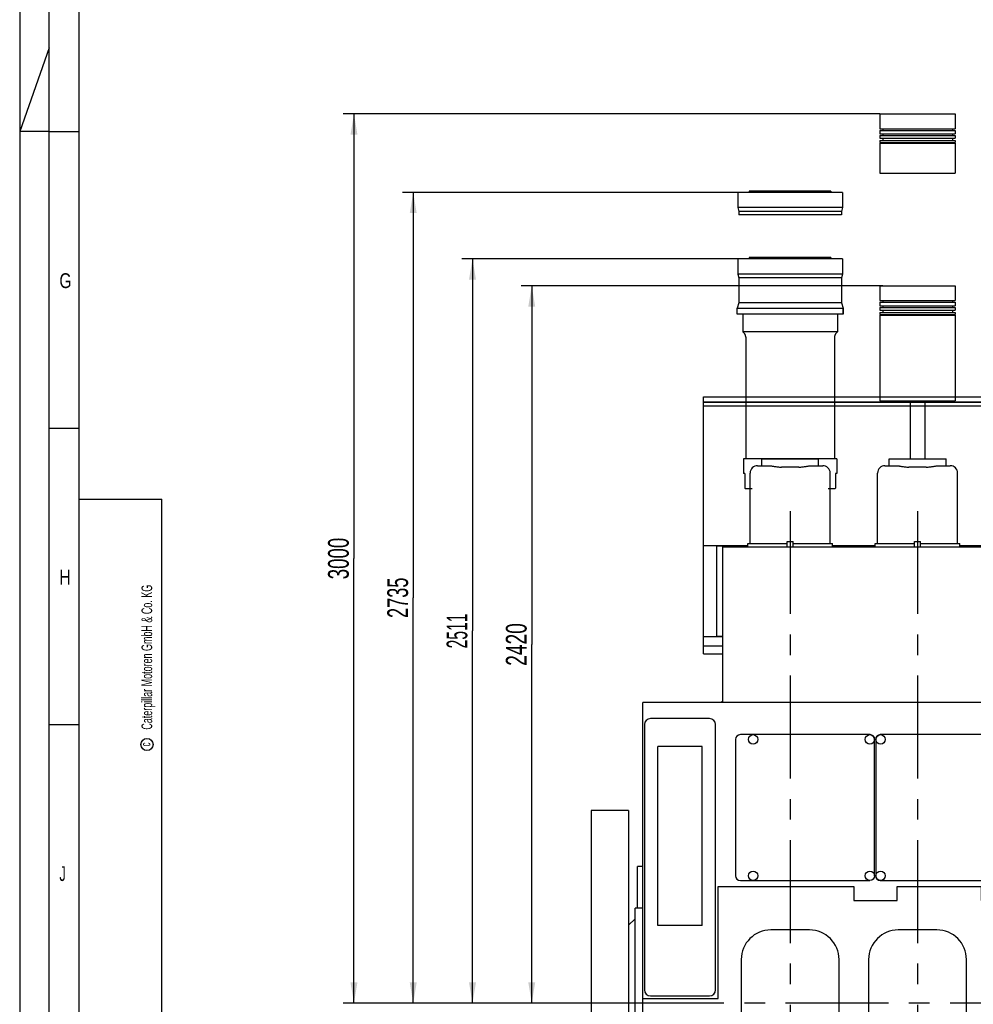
# Model space of a CAD drawing. Header units: millimetres. Extents: x 0 to 841, y 0 to 594.
# Tile 3 of 59: x 0 to 161, y 150 to 316. Entities that reach past the tile are written whole.
import ezdxf
from ezdxf.enums import TextEntityAlignment as Align

# ---------------------------------------------------------------- set-up
doc = ezdxf.new("R2010")
doc.units = ezdxf.units.MM
doc.header["$LTSCALE"] = 46.255
doc.linetypes.add('CENTER', pattern=[0.6, 0.375, -0.075, 0.075, -0.075])
doc.linetypes.add('PHANTOM', pattern=[0.8, 0.45, -0.05, 0.1, -0.05, 0.1, -0.05])
doc.layers.get('0').update_dxf_attribs({"linetype": 'CONTINUOUS'})
for name, color, linetype in [('25007_040000_TLKGS_KS_V_ABL285', 7, 'CONTINUOUS'), ('25007_041000_TLKGS_KS_V_ABL286', 7, 'CONTINUOUS'), ('25097_000000_IMO-2_SKL_PBL315', 7, 'CONTINUOUS'), ('25097_030000_TLKGS_V_ABL290', 7, 'CONTINUOUS'), ('25097_100000_TLKGS_V_ABL291', 7, 'CONTINUOUS'), ('25097_200000_TLKGS_V_ABL312', 7, 'CONTINUOUS'), ('25097_700000_TLKGS_V_ABL302', 7, 'CONTINUOUS'), ('right_6_VBL283', 7, 'CONTINUOUS')]:
    doc.layers.add(name, color=color, linetype=linetype)
doc.styles.get("Standard").update_dxf_attribs({"font": 'txt', "width": 0.6})
doc.styles.add('TEXTSTYLE_2', font='txt')
doc.dimstyles.new('DIMSTYLE_1', dxfattribs={"dimtxt": 3.5, "dimasz": 3.5, "dimexe": 1.8, "dimexo": 0, "dimgap": 0.875, "dimtad": 1, "dimlfac": 20, "dimdsep": 46, "dimtxsty": 'STANDARD', "dimblk": '_FILLED', "dimblk1": '_FILLED', "dimblk2": '_FILLED', "dimcen": 0.09, "dimadec": 0, "dimazin": 0, "dimtp": 2, "dimtm": 2, "dimtfac": 1, "dimtofl": 0, "dimtmove": 0, "dimatfit": 3, "dimldrblk": '_FILLED', "dimfxl": 1, "dimtolj": 1, "dimarcsym": 0})

# ---------------------------------------------------------------- blocks, each defined once
blk = doc.blocks.new('_FILLED')
at = {"color": 0, "linetype": 'BYBLOCK'}
blk.add_solid([(0, 0), (-1, 0.167), (-1, -0.167)], dxfattribs=at)
blk = doc.blocks.new('*D0')
at = {"color": 2, "linetype": 'CONTINUOUS'}
for p, q in [((121.2, 275.55), (74.6, 275.55)), ((76.4, 275.55), (76.4, 212.78)), ((76.4, 150), (76.4, 212.78)), ((105.98, 150), (74.6, 150))]:
    blk.add_line(p, q, dxfattribs=at)
at = {"color": 2, "linetype": 'CONTINUOUS', "xscale": 3.5, "yscale": 3.5, "zscale": 3.5}
for p, rotation in [((76.4, 275.55), 90), ((76.4, 150), 270)]:
    blk.add_blockref('_FILLED', p, dxfattribs=dict(at, rotation=rotation))
at = {"color": 2, "linetype": 'CONTINUOUS', "width": 0.565476}
blk.add_text('2511', height=3.5, rotation=90, dxfattribs=at).set_placement((75.53, 212.78), align=Align.CENTER)
blk = doc.blocks.new('*D1')
at = {"color": 2, "linetype": 'CONTINUOUS'}
for p, q in [((145.61, 271), (84.6, 271)), ((86.4, 271), (86.4, 210.5)), ((86.4, 150), (86.4, 210.5)), ((105.22, 150), (84.6, 150))]:
    blk.add_line(p, q, dxfattribs=at)
at = {"color": 2, "linetype": 'CONTINUOUS', "xscale": 3.5, "yscale": 3.5, "zscale": 3.5}
for p, rotation in [((86.4, 271), 90), ((86.4, 150), 270)]:
    blk.add_blockref('_FILLED', p, dxfattribs=dict(at, rotation=rotation))
at = {"color": 2, "linetype": 'CONTINUOUS', "width": 0.690476}
blk.add_text('2420', height=3.5, rotation=90, dxfattribs=at).set_placement((85.53, 210.5), align=Align.CENTER)
blk = doc.blocks.new('*D24')
at = {"color": 2, "linetype": 'CONTINUOUS'}
for p, q in [((121.15, 286.75), (64.6, 286.75)), ((66.4, 286.75), (66.4, 218.375)), ((66.4, 150), (66.4, 218.375)), ((100.15, 150), (64.6, 150))]:
    blk.add_line(p, q, dxfattribs=at)
at = {"color": 2, "linetype": 'CONTINUOUS', "xscale": 3.5, "yscale": 3.5, "zscale": 3.5}
for p, rotation in [((66.4, 286.75), 90), ((66.4, 150), 270)]:
    blk.add_blockref('_FILLED', p, dxfattribs=dict(at, rotation=rotation))
at = {"color": 2, "linetype": 'CONTINUOUS', "width": 0.654762}
blk.add_text('2735', height=3.5, rotation=90, dxfattribs=at).set_placement((65.525, 218.375), align=Align.CENTER)
blk = doc.blocks.new('*D25')
at = {"color": 2, "linetype": 'CONTINUOUS'}
for p, q in [((145.14, 300), (54.6, 300)), ((56.4, 300), (56.4, 225)), ((56.4, 150), (56.4, 225)), ((100.15, 150), (54.6, 150))]:
    blk.add_line(p, q, dxfattribs=at)
at = {"color": 2, "linetype": 'CONTINUOUS', "xscale": 3.5, "yscale": 3.5, "zscale": 3.5}
for p, rotation in [((56.4, 300), 90), ((56.4, 150), 270)]:
    blk.add_blockref('_FILLED', p, dxfattribs=dict(at, rotation=rotation))
at = {"color": 2, "linetype": 'CONTINUOUS', "width": 0.672619}
blk.add_text('3000', height=3.5, rotation=90, dxfattribs=at).set_placement((55.525, 225), align=Align.CENTER)
blk = doc.blocks.new('25007_731000_20_SIMPLE1_T3_B_PBL288', base_point=(99.58, 150))
at = {"layer": '25007_731000_20_SIMPLE1_T3_B_PBL288', "color": 7, "linetype": 'CONTINUOUS'}
for p, q in [((96.4, 182.5), (96.4, 117.5)), ((102.75, 182.5), (96.4, 182.5)), ((102.75, 182.5), (102.75, 117.5)), ((102.75, 117.5), (96.4, 117.5))]:
    blk.add_line(p, q, dxfattribs=at)
blk = doc.blocks.new('25007_731000_20_SIMPLE1_T2_B_PBL289', base_point=(99.58, 150))
at = {"layer": '25007_731000_20_SIMPLE1_T2_B_PBL289', "color": 7, "linetype": 'CONTINUOUS'}
for p, q in [((96.4, 182.5), (96.4, 117.5)), ((102.75, 182.5), (96.4, 182.5)), ((102.75, 182.5), (102.75, 117.5)), ((102.75, 117.5), (96.4, 117.5))]:
    blk.add_line(p, q, dxfattribs=at)
blk = doc.blocks.new('25007_731000_20_SIMPLE1_T1_B_PBL296', base_point=(103.95, 146.53))
at = {"layer": '25007_731000_20_SIMPLE1_T1_B_PBL296', "color": 7, "linetype": 'CONTINUOUS'}
for p, q in [((103.85, 128.41), (103.85, 166.05)), ((105.15, 166.05), (103.85, 166.05)), ((102.75, 163.15), (103.85, 164.25)), ((102.75, 136.85), (103.85, 135.75)), ((103.15, 127), (103.15, 128.25)), ((103.85, 128.25), (103.15, 128.25)), ((103.85, 128.25), (103.85, 128.41)), ((105.15, 128.41), (103.85, 128.41)), ((105.15, 127), (103.15, 127))]:
    blk.add_line(p, q, dxfattribs=at)
blk = doc.blocks.new('25007_731000_20_SIMPLE1_B_ABL287', base_point=(100.78, 150))
at = {"layer": '25007_731000_20_SIMPLE1_T1_B_PBL296'}
blk.add_blockref('25007_731000_20_SIMPLE1_T1_B_PBL296', (103.95, 146.53), dxfattribs=at)
at = {"layer": '25007_731000_20_SIMPLE1_T2_B_PBL289'}
blk.add_blockref('25007_731000_20_SIMPLE1_T2_B_PBL289', (99.58, 150), dxfattribs=at)
at = {"layer": '25007_731000_20_SIMPLE1_T3_B_PBL288'}
blk.add_blockref('25007_731000_20_SIMPLE1_T3_B_PBL288', (99.58, 150), dxfattribs=at)
blk = doc.blocks.new('25007_041000_TLKGS_KS_V_ABL286', base_point=(100.775, 150))
at = {"layer": '25007_731000_20_SIMPLE1_B_ABL287'}
blk.add_blockref('25007_731000_20_SIMPLE1_B_ABL287', (100.775, 150), dxfattribs=at)
blk = doc.blocks.new('25007_040000_TLKGS_KS_V_ABL285', base_point=(100.775, 150))
at = {"layer": '25007_041000_TLKGS_KS_V_ABL286'}
blk.add_blockref('25007_041000_TLKGS_KS_V_ABL286', (100.775, 150), dxfattribs=at)
blk = doc.blocks.new('25097_111000_21_SIMPLE1_T1_A_PBL298', base_point=(219.12, 163.88))
at = {"layer": '25097_111000_21_SIMPLE1_T1_A_PBL298', "color": 7, "linetype": 'CONTINUOUS'}
for p, q in [((105.15, 127), (105.15, 200.75)), ((318.27, 200.75), (105.15, 200.75)), ((334, 127), (334, 200.7)), ((104.25, 166.05), (104.25, 173.05)), ((105.15, 173.05), (104.25, 173.05)), ((117.83, 150.81), (117.83, 169.7)), ((117.83, 169.7), (140.73, 169.7)), ((140.73, 169.7), (140.73, 167.34)), ((148.05, 167.34), (148.05, 169.7)), ((148.05, 169.7), (162.23, 169.7)), ((162.23, 169.7), (162.23, 167.34)), ((169.55, 167.34), (169.55, 169.7)), ((169.55, 169.7), (183.73, 169.7)), ((183.73, 169.7), (183.73, 167.34)), ((191.05, 167.34), (191.05, 169.7)), ((191.05, 169.7), (205.23, 169.7)), ((205.23, 169.7), (205.23, 167.34)), ((212.55, 167.34), (212.55, 169.7)), ((212.55, 169.7), (226.73, 169.7)), ((226.73, 169.7), (226.73, 167.34)), ((234.05, 169.7), (248.23, 169.7)), ((234.05, 167.34), (234.05, 169.7)), ((248.23, 169.7), (248.23, 167.34)), ((255.55, 169.7), (269.73, 169.7)), ((255.55, 167.34), (255.55, 169.7)), ((269.73, 169.7), (269.73, 167.34)), ((277.05, 169.7), (291.23, 169.7)), ((277.05, 167.34), (277.05, 169.7)), ((291.23, 169.7), (291.23, 167.34)), ((298.55, 169.7), (312.69, 169.7)), ((298.55, 167.34), (298.55, 169.7)), ((312.69, 169.7), (312.69, 167.34)), ((316.99, 169.7), (321.53, 169.7)), ((316.99, 168.28), (316.99, 169.7)), ((323.47, 169.7), (334, 169.7)), ((140.73, 167.34), (148.05, 167.34)), ((162.23, 167.34), (169.55, 167.34)), ((183.73, 167.34), (191.05, 167.34)), ((205.23, 167.34), (212.55, 167.34)), ((226.73, 167.34), (234.05, 167.34)), ((248.23, 167.34), (255.55, 167.34)), ((269.73, 167.34), (277.05, 167.34)), ((291.23, 167.34), (298.55, 167.34)), ((312.69, 167.34), (316.35, 167.34)), ((105.15, 150.81), (117.83, 150.81)), ((105.15, 134), (334, 134)), ((105.15, 127), (334, 127))]:
    blk.add_line(p, q, dxfattribs=at)
blk = doc.blocks.new('25097_111000_21_SIMPLE1_A_ABL297', base_point=(219.125, 163.875))
at = {"layer": '25097_111000_21_SIMPLE1_T1_A_PBL298'}
blk.add_blockref('25097_111000_21_SIMPLE1_T1_A_PBL298', (219.125, 163.875), dxfattribs=at)
blk = doc.blocks.new('25097_111200_24_SIMPLE1_T1_X_PBL301', base_point=(111.42, 174.62))
at = {"layer": '25097_111200_24_SIMPLE1_T1_X_PBL301', "color": 7, "linetype": 'CONTINUOUS'}
for p, q in [((116.42, 198), (106.42, 198)), ((105.42, 197), (105.42, 152.25)), ((117.42, 152.25), (117.42, 197)), ((107.67, 163.09), (107.67, 193.31)), ((115.17, 193.31), (107.67, 193.31)), ((115.17, 163.09), (115.17, 193.31)), ((115.17, 163.09), (107.67, 163.09)), ((106.42, 151.25), (116.42, 151.25))]:
    blk.add_line(p, q, dxfattribs=at)
for centre, start, end in [((106.42, 197), 90, 180), ((116.42, 197), 0, 90), ((106.42, 152.25), 180, 270), ((116.42, 152.25), 270, 360)]:
    blk.add_arc(centre, 1, start, end, dxfattribs=at)
blk = doc.blocks.new('25097_111200_24_SIMPLE1_T2_X_PBL309', base_point=(132.53, 183))
at = {"layer": '25097_111200_24_SIMPLE1_T2_X_PBL309', "color": 7, "linetype": 'CONTINUOUS'}
for p, q in [((120.8, 194.5), (120.8, 171.5)), ((143.5, 195.3), (121.6, 195.3)), ((144.25, 171.5), (144.25, 194.55)), ((121.6, 170.7), (143.45, 170.7))]:
    blk.add_line(p, q, dxfattribs=at)
for centre in [(123.75, 194.5), (143.45, 194.5), (123.75, 171.5), (143.45, 171.5)]:
    blk.add_circle(centre, 0.8, dxfattribs=at)
for centre, radius, start, end in [((121.6, 194.5), 0.8, 90, 180), ((143.5, 194.55), 0.75, 0, 90), ((121.6, 171.5), 0.8, 180, 270)]:
    blk.add_arc(centre, radius, start, end, dxfattribs=at)
blk = doc.blocks.new('25097_111200_24_SIMPLE1_T6_X_PBL311', base_point=(130, 149.75))
at = {"layer": '25097_111200_24_SIMPLE1_T6_X_PBL311', "color": 7, "linetype": 'CONTINUOUS'}
for p, q in [((133.25, 162.37), (126.75, 162.37)), ((121.75, 157.37), (121.75, 142.12)), ((138.25, 142.12), (138.25, 157.37)), ((124.54, 145.9), (123.7, 142.75)), ((125.7, 145.9), (124.54, 145.9)), ((126.18, 144.12), (125.7, 145.9)), ((126.66, 145.9), (126.18, 144.12)), ((127.82, 145.9), (126.66, 145.9)), ((128.5, 143.34), (127.82, 145.9)), ((129.08, 145.53), (128.92, 144.93)), ((128.92, 144.93), (130.45, 144.93)), ((131.4, 145.53), (129.08, 145.53)), ((130.45, 144.93), (130.73, 144.44)), ((132.66, 143.34), (131.4, 145.53)), ((132.66, 145.9), (132.66, 143.34)), ((133.78, 145.9), (132.66, 145.9)), ((133.78, 144.72), (133.78, 145.9)), ((135, 145.9), (133.78, 144.72)), ((136.5, 145.9), (135, 145.9)), ((135, 144.44), (136.5, 145.9)), ((124.86, 142.75), (125.22, 144.1)), ((125.22, 144.1), (125.58, 142.75)), ((126.78, 142.75), (127.14, 144.1)), ((127.14, 144.1), (127.5, 142.75)), ((128.79, 144.44), (128.5, 143.34)), ((130.73, 144.44), (128.79, 144.44)), ((129.66, 143.34), (129.79, 143.84)), ((131.37, 143.34), (129.66, 143.34)), ((129.79, 143.84), (131.08, 143.84)), ((131.08, 143.84), (131.37, 143.34)), ((133.78, 142.75), (133.78, 144.13)), ((133.78, 144.13), (135, 142.75)), ((136.5, 142.75), (135, 144.44)), ((123.7, 142.75), (124.86, 142.75)), ((125.58, 142.75), (126.78, 142.75)), ((127.5, 142.75), (133.78, 142.75)), ((135, 142.75), (136.5, 142.75)), ((126.75, 137.12), (133.25, 137.12))]:
    blk.add_line(p, q, dxfattribs=at)
for centre, start, end in [((126.75, 157.37), 90, 180), ((133.25, 157.37), 0, 90), ((126.75, 142.12), 180, 270), ((133.25, 142.12), 270, 360)]:
    blk.add_arc(centre, 5, start, end, dxfattribs=at)
blk = doc.blocks.new('25097_111200_24_SIMPLE1_T6_X_PBL316', base_point=(151.5, 149.75))
at = {"layer": '25097_111200_24_SIMPLE1_T6_X_PBL316', "color": 7, "linetype": 'CONTINUOUS'}
for p, q in [((154.75, 162.37), (148.25, 162.37)), ((143.25, 157.37), (143.25, 142.12)), ((159.75, 142.12), (159.75, 157.37)), ((146.04, 145.9), (145.2, 142.75)), ((147.2, 145.9), (146.04, 145.9)), ((147.68, 144.12), (147.2, 145.9)), ((148.16, 145.9), (147.68, 144.12)), ((149.32, 145.9), (148.16, 145.9)), ((150, 143.34), (149.32, 145.9)), ((150.58, 145.53), (150.42, 144.93)), ((150.42, 144.93), (151.95, 144.93)), ((152.9, 145.53), (150.58, 145.53)), ((151.95, 144.93), (152.23, 144.44)), ((154.16, 143.34), (152.9, 145.53)), ((154.16, 145.9), (154.16, 143.34)), ((155.28, 145.9), (154.16, 145.9)), ((155.28, 144.72), (155.28, 145.9)), ((156.5, 145.9), (155.28, 144.72)), ((158, 145.9), (156.5, 145.9)), ((156.5, 144.44), (158, 145.9)), ((146.36, 142.75), (146.72, 144.1)), ((146.72, 144.1), (147.08, 142.75)), ((148.28, 142.75), (148.64, 144.1)), ((148.64, 144.1), (149, 142.75)), ((150.29, 144.44), (150, 143.34)), ((152.23, 144.44), (150.29, 144.44)), ((151.16, 143.34), (151.29, 143.84)), ((152.87, 143.34), (151.16, 143.34)), ((151.29, 143.84), (152.58, 143.84)), ((152.58, 143.84), (152.87, 143.34)), ((155.28, 144.13), (156.5, 142.75)), ((155.28, 142.75), (155.28, 144.13)), ((158, 142.75), (156.5, 144.44)), ((145.2, 142.75), (146.36, 142.75)), ((147.08, 142.75), (148.28, 142.75)), ((149, 142.75), (155.28, 142.75)), ((156.5, 142.75), (158, 142.75)), ((148.25, 137.12), (154.75, 137.12))]:
    blk.add_line(p, q, dxfattribs=at)
for centre, start, end in [((148.25, 157.37), 90, 180), ((154.75, 157.37), 0, 90), ((148.25, 142.12), 180, 270), ((154.75, 142.12), 270, 360)]:
    blk.add_arc(centre, 5, start, end, dxfattribs=at)
blk = doc.blocks.new('25097_111200_24_SIMPLE1_T3_X_PBL319', base_point=(155.1, 183))
at = {"layer": '25097_111200_24_SIMPLE1_T3_X_PBL319', "color": 7, "linetype": 'CONTINUOUS'}
for p, q in [((144.45, 194.55), (144.45, 171.45)), ((165, 195.3), (145.2, 195.3)), ((165.75, 171.45), (165.75, 194.55)), ((145.2, 170.7), (165, 170.7))]:
    blk.add_line(p, q, dxfattribs=at)
for centre in [(145.25, 194.5), (164.95, 194.5), (145.25, 171.5), (164.95, 171.5)]:
    blk.add_circle(centre, 0.8, dxfattribs=at)
for centre, start, end in [((145.2, 194.55), 90, 180), ((165, 194.55), 0, 90), ((145.2, 171.45), 180, 270), ((165, 171.45), 270, 360)]:
    blk.add_arc(centre, 0.75, start, end, dxfattribs=at)
blk = doc.blocks.new('25097_111200_24_SIMPLE1_X_ABL299', base_point=(219.95, 167.38))
at = {"layer": '25097_111200_24_SIMPLE1_T1_X_PBL301'}
blk.add_blockref('25097_111200_24_SIMPLE1_T1_X_PBL301', (111.42, 174.62), dxfattribs=at)
at = {"layer": '25097_111200_24_SIMPLE1_T2_X_PBL309'}
blk.add_blockref('25097_111200_24_SIMPLE1_T2_X_PBL309', (132.53, 183), dxfattribs=at)
at = {"layer": '25097_111200_24_SIMPLE1_T3_X_PBL319'}
blk.add_blockref('25097_111200_24_SIMPLE1_T3_X_PBL319', (155.1, 183), dxfattribs=at)
at = {"layer": '25097_111200_24_SIMPLE1_T6_X_PBL311'}
blk.add_blockref('25097_111200_24_SIMPLE1_T6_X_PBL311', (130, 149.75), dxfattribs=at)
at = {"layer": '25097_111200_24_SIMPLE1_T6_X_PBL316'}
blk.add_blockref('25097_111200_24_SIMPLE1_T6_X_PBL316', (151.5, 149.75), dxfattribs=at)
blk = doc.blocks.new('25097_171000_21_SIMPLE1_T1_A_PBL308', base_point=(218.125, 213.863))
at = {"layer": '25097_171000_21_SIMPLE1_T1_A_PBL308', "color": 7, "linetype": 'CONTINUOUS'}
for p, q in [((118.65, 200.75), (118.65, 226.975)), ((118.65, 226.975), (164.25, 226.975)), ((164.25, 200.75), (164.25, 226.975)), ((164.45, 200.75), (164.45, 226.975)), ((164.45, 226.975), (207.25, 226.975)), ((207.25, 200.75), (207.25, 226.975)), ((207.45, 200.75), (207.45, 226.975)), ((207.45, 226.975), (250.25, 226.975)), ((250.25, 200.75), (250.25, 226.975)), ((250.45, 200.75), (250.45, 226.975)), ((250.45, 226.975), (317.75, 226.975)), ((317.75, 200.75), (317.75, 226.975)), ((118.5, 200.75), (118.5, 200.9)), ((118.5, 200.9), (118.65, 200.9))]:
    blk.add_line(p, q, dxfattribs=at)
blk = doc.blocks.new('25097_171000_21_SIMPLE1_A_ABL307', base_point=(218.12, 213.86))
at = {"layer": '25097_171000_21_SIMPLE1_T1_A_PBL308'}
blk.add_blockref('25097_171000_21_SIMPLE1_T1_A_PBL308', (218.12, 213.86), dxfattribs=at)
blk = doc.blocks.new('25097_100000_TLKGS_V_ABL291', base_point=(219.625, 158.7125))
at = {"layer": '25097_111000_21_SIMPLE1_A_ABL297'}
blk.add_blockref('25097_111000_21_SIMPLE1_A_ABL297', (219.125, 163.875), dxfattribs=at)
at = {"layer": '25097_111200_24_SIMPLE1_X_ABL299'}
blk.add_blockref('25097_111200_24_SIMPLE1_X_ABL299', (219.95, 167.375), dxfattribs=at)
at = {"layer": '25097_171000_21_SIMPLE1_A_ABL307'}
blk.add_blockref('25097_171000_21_SIMPLE1_A_ABL307', (218.125, 213.8625), dxfattribs=at)
blk = doc.blocks.new('25097_727000_27_SIMPLE1_T1_B_PBL304', base_point=(250.53, 240.22))
at = {"layer": '25097_727000_27_SIMPLE1_T1_B_PBL304', "color": 7, "linetype": 'CONTINUOUS'}
for p, q in [((355.12, 271.48), (342.83, 265.75)), ((365.6, 271.48), (355.12, 271.48)), ((385.66, 251.42), (365.6, 271.48)), ((342.83, 265.75), (342.83, 263.96)), ((342.81, 264.16), (338.61, 262.2)), ((342.81, 251.11), (342.81, 264.16)), ((337.61, 263.39), (315.19, 252.93)), ((338.44, 262.4), (315.19, 251.55)), ((338.61, 262.2), (337.61, 263.39)), ((342.83, 263.96), (342.81, 263.95)), ((315.19, 251.24), (315.19, 252.93)), ((115.4, 208.95), (115.4, 252.27)), ((115.4, 252.27), (314.07, 252.27)), ((115.4, 251.45), (314.07, 251.45)), ((115.4, 251.37), (314.07, 251.37)), ((115.4, 250.78), (314.07, 250.78)), ((314.07, 240.9), (314.07, 252.27)), ((315.19, 251.24), (314.39, 250.86)), ((314.39, 250.86), (314.39, 240.9)), ((385.66, 230.99), (385.66, 251.42)), ((314.07, 239.75), (314.07, 239.9)), ((314.39, 239.9), (314.39, 239.75)), ((342.81, 216.75), (342.81, 240.39)), ((314.07, 227.21), (314.07, 238.75)), ((314.39, 238.75), (314.39, 227.21)), ((383.8, 229.13), (385.66, 230.99)), ((342.81, 217.73), (349.98, 230.55)), ((115.4, 227.2), (117.65, 227.2)), ((117.65, 211.93), (117.65, 227.21)), ((117.65, 227.21), (122.85, 227.21)), ((120.15, 227.06), (117.65, 227.06)), ((120.15, 226.97), (120.15, 227.06)), ((137.15, 227.21), (144.35, 227.21)), ((158.65, 227.21), (165.85, 227.21)), ((180.15, 227.21), (187.35, 227.21)), ((201.65, 227.21), (208.85, 227.21)), ((223.15, 227.21), (230.35, 227.21)), ((244.65, 227.21), (251.85, 227.21)), ((266.15, 227.21), (273.35, 227.21)), ((287.65, 227.21), (294.85, 227.21)), ((309.15, 227.21), (314.58, 227.21)), ((314.58, 227.06), (312.08, 227.06)), ((312.08, 227.06), (312.08, 226.97)), ((314.58, 226.97), (314.58, 227.21)), ((374.1, 219.42), (374.38, 219.7)), ((372.89, 218.22), (373.07, 218.4)), ((372, 217.33), (372.16, 217.49)), ((372, 215.25), (372, 217.33)), ((369.65, 215.25), (372, 215.25)), ((115.4, 211.83), (118.65, 211.83)), ((117.65, 211.93), (118.65, 211.93)), ((335.52, 210.91), (335.66, 210.91)), ((335.66, 210.91), (336.12, 212.39)), ((115.4, 210.25), (118.65, 210.25)), ((115.4, 208.95), (118.65, 208.95))]:
    blk.add_line(p, q, dxfattribs=at)
blk = doc.blocks.new('25097_727000_27_SIMPLE1_B_ABL303', base_point=(250.53, 240.22))
at = {"layer": '25097_727000_27_SIMPLE1_T1_B_PBL304'}
blk.add_blockref('25097_727000_27_SIMPLE1_T1_B_PBL304', (250.53, 240.22), dxfattribs=at)
blk = doc.blocks.new('25097_700000_TLKGS_V_ABL302', base_point=(250.53, 240.22))
at = {"layer": '25097_727000_27_SIMPLE1_B_ABL303'}
blk.add_blockref('25097_727000_27_SIMPLE1_B_ABL303', (250.53, 240.22), dxfattribs=at)
blk = doc.blocks.new('25007_210700_21_SIMPLE1_T2_A_PBL314', base_point=(130, 234.39))
at = {"layer": '25007_210700_21_SIMPLE1_T2_A_PBL314', "color": 7, "linetype": 'CONTINUOUS'}
for p, q in [((125.2, 240.66), (125.2, 241.81)), ((125.2, 241.81), (134.8, 241.81)), ((134.8, 240.66), (134.8, 241.81)), ((123.25, 227.56), (123.25, 239.41)), ((124.5, 240.66), (126.59, 240.66)), ((125.67, 240.66), (126.59, 240.66)), ((131.47, 240.42), (128.53, 240.42)), ((133.41, 240.66), (134.33, 240.66)), ((133.41, 240.66), (133.7, 240.66)), ((134.33, 240.66), (135.5, 240.66)), ((136.75, 227.56), (136.75, 239.41)), ((122.85, 226.97), (122.85, 227.56)), ((122.85, 227.56), (129.5, 227.56)), ((129.5, 226.97), (129.5, 227.85)), ((129.5, 227.85), (130.5, 227.85)), ((130.5, 226.97), (130.5, 227.85)), ((130.5, 227.56), (137.15, 227.56)), ((137.15, 226.97), (137.15, 227.56))]:
    blk.add_line(p, q, dxfattribs=at)
for centre, start, end in [((124.5, 239.41), 90, 180), ((135.5, 239.41), 0, 90)]:
    blk.add_arc(centre, 1.25, start, end, dxfattribs=at)
for points, knots in [([(126.59, 240.66), (126.63, 240.66), (126.72, 240.64), (126.88, 240.62), (127.08, 240.58), (127.41, 240.52), (127.9, 240.45), (128.31, 240.42), (128.53, 240.42)], [0, 0, 0, 0, 0.055747, 0.137772, 0.243376, 0.369201, 0.666979, 1, 1, 1, 1]), ([(131.47, 240.42), (131.69, 240.42), (132.1, 240.45), (132.59, 240.52), (132.92, 240.58), (133.12, 240.62), (133.28, 240.64), (133.37, 240.66), (133.41, 240.66)], [0, 0, 0, 0, 0.333021, 0.630799, 0.756624, 0.862228, 0.944253, 1, 1, 1, 1])]:
    blk.add_open_spline(points, degree=3, knots=knots, dxfattribs=at)
blk = doc.blocks.new('25007_210700_21_SIMPLE1_A_ABL313', base_point=(130, 234.39))
at = {"layer": '25007_210700_21_SIMPLE1_T2_A_PBL314'}
blk.add_blockref('25007_210700_21_SIMPLE1_T2_A_PBL314', (130, 234.39), dxfattribs=at)
blk = doc.blocks.new('25007_210700_21_SIMPLE1_T2_A_PBL318', base_point=(151.5, 234.39))
at = {"layer": '25007_210700_21_SIMPLE1_T2_A_PBL318', "color": 7, "linetype": 'CONTINUOUS'}
for p, q in [((146.7, 240.66), (146.7, 241.81)), ((146.7, 241.81), (156.3, 241.81)), ((156.3, 240.66), (156.3, 241.81)), ((144.75, 227.56), (144.75, 239.41)), ((146, 240.66), (148.09, 240.66)), ((147.17, 240.66), (148.09, 240.66)), ((152.97, 240.42), (150.03, 240.42)), ((154.91, 240.66), (155.83, 240.66)), ((154.91, 240.66), (155.2, 240.66)), ((155.83, 240.66), (157, 240.66)), ((158.25, 227.56), (158.25, 239.41)), ((144.35, 226.97), (144.35, 227.56)), ((144.35, 227.56), (151, 227.56)), ((151, 226.97), (151, 227.85)), ((151, 227.85), (152, 227.85)), ((152, 226.97), (152, 227.85)), ((152, 227.56), (158.65, 227.56)), ((158.65, 226.97), (158.65, 227.56))]:
    blk.add_line(p, q, dxfattribs=at)
for centre, start, end in [((146, 239.41), 90, 180), ((157, 239.41), 0, 90)]:
    blk.add_arc(centre, 1.25, start, end, dxfattribs=at)
for points, knots in [([(148.09, 240.66), (148.13, 240.66), (148.22, 240.64), (148.38, 240.62), (148.58, 240.58), (148.91, 240.52), (149.4, 240.45), (149.81, 240.42), (150.03, 240.42)], [0, 0, 0, 0, 0.055747, 0.137772, 0.243376, 0.369201, 0.666979, 1, 1, 1, 1]), ([(152.97, 240.42), (153.19, 240.42), (153.6, 240.45), (154.09, 240.52), (154.42, 240.58), (154.62, 240.62), (154.78, 240.64), (154.87, 240.66), (154.91, 240.66)], [0, 0, 0, 0, 0.333021, 0.630799, 0.756624, 0.862228, 0.944253, 1, 1, 1, 1])]:
    blk.add_open_spline(points, degree=3, knots=knots, dxfattribs=at)
blk = doc.blocks.new('25007_210700_21_SIMPLE1_A_ABL317', base_point=(151.5, 234.39))
at = {"layer": '25007_210700_21_SIMPLE1_T2_A_PBL318'}
blk.add_blockref('25007_210700_21_SIMPLE1_T2_A_PBL318', (151.5, 234.39), dxfattribs=at)
blk = doc.blocks.new('25097_200000_TLKGS_V_ABL312', base_point=(216, 227.85))
at = {"layer": '25007_210700_21_SIMPLE1_A_ABL313'}
blk.add_blockref('25007_210700_21_SIMPLE1_A_ABL313', (130, 234.39), dxfattribs=at)
at = {"layer": '25007_210700_21_SIMPLE1_A_ABL317'}
blk.add_blockref('25007_210700_21_SIMPLE1_A_ABL317', (151.5, 234.39), dxfattribs=at)
blk = doc.blocks.new('25097_030000_TLKGS_V_ABL290', base_point=(244.41, 180.97))
at = {"layer": '25097_100000_TLKGS_V_ABL291'}
blk.add_blockref('25097_100000_TLKGS_V_ABL291', (219.62, 158.71), dxfattribs=at)
at = {"layer": '25097_200000_TLKGS_V_ABL312'}
blk.add_blockref('25097_200000_TLKGS_V_ABL312', (216, 227.85), dxfattribs=at)
at = {"layer": '25097_700000_TLKGS_V_ABL302'}
blk.add_blockref('25097_700000_TLKGS_V_ABL302', (250.53, 240.22), dxfattribs=at)
blk = doc.blocks.new('25097_000000_TLKGS_MARKETING_ABL284', base_point=(253, 180.34))
at = {"layer": '25007_040000_TLKGS_KS_V_ABL285'}
blk.add_blockref('25007_040000_TLKGS_KS_V_ABL285', (100.78, 150), dxfattribs=at)
at = {"layer": '25097_030000_TLKGS_V_ABL290'}
blk.add_blockref('25097_030000_TLKGS_V_ABL290', (244.41, 180.97), dxfattribs=at)
blk = doc.blocks.new('25007_161101_03_SIMPLE1_T1_X_PBL306', base_point=(130, 256.25))
at = {"layer": '25007_161101_03_SIMPLE1_T1_X_PBL306', "color": 8, "linetype": 'PHANTOM'}
for p, q in [((123.11, 275.75), (123.11, 275.55)), ((136.88, 275.75), (123.11, 275.75)), ((136.88, 275.75), (136.88, 275.55)), ((121.15, 275.55), (121.15, 272.98)), ((138.85, 275.55), (121.15, 275.55)), ((138.85, 275.55), (138.85, 272.98)), ((121.15, 272.98), (121.33, 272.32)), ((138.85, 272.98), (121.15, 272.98)), ((138.85, 272.98), (138.68, 272.32)), ((121.33, 272.32), (121.33, 268.15)), ((138.68, 272.32), (121.33, 272.32)), ((138.68, 272.32), (138.68, 268.15)), ((121.33, 268.15), (121.08, 267.23)), ((138.68, 268.15), (121.33, 268.15)), ((138.68, 268.15), (138.92, 267.23)), ((121.08, 266.23), (121.08, 267.23)), ((121.08, 267.23), (138.92, 267.23)), ((138.92, 266.23), (121.08, 266.23)), ((122, 266.23), (122, 263.23)), ((138, 266.23), (138, 263.23)), ((138.92, 267.23), (138.92, 266.23)), ((138.92, 266.23), (138.92, 267.23)), ((138, 263.23), (122, 263.23)), ((122.5, 262.36), (122.5, 241.82)), ((137.5, 262.36), (137.5, 241.82)), ((122.15, 241.82), (122.15, 239.32)), ((137.85, 241.82), (122.15, 241.82)), ((137.85, 241.82), (137.85, 239.32)), ((122.35, 239.32), (122.15, 239.32)), ((122.35, 239.32), (122.35, 236.85)), ((137.65, 239.32), (137.65, 236.85)), ((137.85, 239.32), (137.65, 239.32)), ((122.35, 236.85), (122.45, 236.75)), ((123.57, 236.75), (122.45, 236.75)), ((137.55, 236.75), (136.43, 236.75)), ((137.65, 236.85), (137.55, 236.75))]:
    blk.add_line(p, q, dxfattribs=at)
for centre, start, end in [((121.5, 262.36), 0, 60), ((138.5, 262.36), 120, 180)]:
    blk.add_arc(centre, 1, start, end, dxfattribs=at)
blk = doc.blocks.new('25007_161101_03_SIMPLE1_T2_X_PBL310', base_point=(130, 284.95))
at = {"layer": '25007_161101_03_SIMPLE1_T2_X_PBL310', "color": 8, "linetype": 'PHANTOM'}
for p, q in [((121.15, 286.75), (121.15, 284.18)), ((138.85, 286.75), (121.15, 286.75)), ((123.11, 286.95), (123.11, 286.75)), ((136.88, 286.95), (123.11, 286.95)), ((136.88, 286.95), (136.88, 286.75)), ((138.85, 286.75), (138.85, 284.18)), ((121.15, 284.18), (121.33, 283.52)), ((138.85, 284.18), (121.15, 284.18)), ((138.85, 284.18), (138.68, 283.52)), ((121.33, 283.52), (121.33, 282.95)), ((138.68, 283.52), (121.33, 283.52)), ((138.68, 282.95), (121.33, 282.95)), ((138.68, 283.52), (138.68, 282.95))]:
    blk.add_line(p, q, dxfattribs=at)
blk = doc.blocks.new('25007_161101_03_SIMPLE1_X_ABL305', base_point=(130, 261.85))
at = {"layer": '25007_161101_03_SIMPLE1_T1_X_PBL306'}
blk.add_blockref('25007_161101_03_SIMPLE1_T1_X_PBL306', (130, 256.25), dxfattribs=at)
at = {"layer": '25007_161101_03_SIMPLE1_T2_X_PBL310'}
blk.add_blockref('25007_161101_03_SIMPLE1_T2_X_PBL310', (130, 284.95), dxfattribs=at)
blk = doc.blocks.new('25097_000000_IMO-2_SKL_PBL315', base_point=(234.38, 181.1))
at = {"layer": '25097_000000_IMO-2_SKL_PBL315', "color": 2, "linetype": 'CENTER'}
for p, q in [((130, 233), (130, 129.2)), ((151.5, 233), (151.5, 129.2)), ((368.6, 150), (100.15, 150))]:
    blk.add_line(p, q, dxfattribs=at)
blk = doc.blocks.new('25007_260100_01_SIMPLE1_T2_X_PBL321', base_point=(151.5, 295))
at = {"layer": '25007_260100_01_SIMPLE1_T2_X_PBL321', "color": 8, "linetype": 'PHANTOM'}
for p, q in [((145.14, 300), (145.14, 297.5)), ((145.14, 300), (157.86, 300)), ((157.86, 300), (157.86, 297.5)), ((145.14, 297.5), (157.86, 297.5)), ((145.63, 297.5), (145.63, 297.22)), ((157.37, 297.5), (157.37, 297.22)), ((145.14, 297.22), (145.14, 296.6425)), ((145.14, 297.22), (157.86, 297.22)), ((145.14, 296.6425), (157.86, 296.6425)), ((145.14, 296.336), (145.14, 295.886)), ((145.14, 296.336), (157.86, 296.336)), ((145.14, 295.886), (157.86, 295.886)), ((145.63, 296.6425), (145.63, 296.336)), ((145.63, 295.886), (145.63, 295.483)), ((157.37, 296.6425), (157.37, 296.336)), ((157.37, 295.886), (157.37, 295.483)), ((157.86, 297.22), (157.86, 296.6425)), ((157.86, 296.336), (157.86, 295.886)), ((145.14, 295.483), (145.14, 295.175)), ((145.14, 295.483), (157.86, 295.483)), ((145.14, 295.175), (157.86, 295.175)), ((145.14, 295.053), (145.14, 290)), ((145.14, 295.053), (157.86, 295.053)), ((145.63, 295.175), (145.63, 295.053)), ((157.37, 295.175), (157.37, 295.053)), ((157.86, 295.483), (157.86, 295.175)), ((157.86, 295.053), (157.86, 290)), ((145.14, 290), (157.86, 290))]:
    blk.add_line(p, q, dxfattribs=at)
blk = doc.blocks.new('25007_260100_01_SIMPLE1_T1_X_PBL322', base_point=(151.5, 256.4))
at = {"layer": '25007_260100_01_SIMPLE1_T1_X_PBL322', "color": 8, "linetype": 'PHANTOM'}
for p, q in [((145.14, 271), (145.14, 268.5)), ((145.14, 271), (157.86, 271)), ((157.86, 271), (157.86, 268.5)), ((145.14, 268.5), (157.86, 268.5)), ((145.14, 268.22), (145.14, 267.64)), ((145.14, 268.22), (157.86, 268.22)), ((145.14, 267.64), (157.86, 267.64)), ((145.63, 268.5), (145.63, 268.22)), ((145.63, 267.64), (145.63, 267.34)), ((157.37, 268.5), (157.37, 268.22)), ((157.37, 267.64), (157.37, 267.34)), ((157.86, 268.22), (157.86, 267.64)), ((145.14, 267.34), (145.14, 266.89)), ((145.14, 267.34), (157.86, 267.34)), ((145.14, 266.89), (157.86, 266.89)), ((145.14, 266.48), (145.14, 266.18)), ((145.14, 266.48), (157.86, 266.48)), ((145.14, 266.18), (157.86, 266.18)), ((145.14, 266.05), (145.14, 251.6)), ((145.14, 266.05), (157.86, 266.05)), ((145.63, 266.89), (145.63, 266.48)), ((145.63, 266.18), (145.63, 266.05)), ((157.37, 266.89), (157.37, 266.48)), ((157.37, 266.18), (157.37, 266.05)), ((157.86, 267.34), (157.86, 266.89)), ((157.86, 266.48), (157.86, 266.18)), ((157.86, 266.05), (157.86, 251.6)), ((145.14, 251.6), (157.86, 251.6)), ((150.25, 251.6), (150.25, 241.81)), ((152.75, 251.6), (152.75, 241.81))]:
    blk.add_line(p, q, dxfattribs=at)
blk = doc.blocks.new('25007_260100_01_SIMPLE1_X_ABL320', base_point=(151.5, 270.9025))
at = {"layer": '25007_260100_01_SIMPLE1_T1_X_PBL322'}
blk.add_blockref('25007_260100_01_SIMPLE1_T1_X_PBL322', (151.5, 256.4025), dxfattribs=at)
at = {"layer": '25007_260100_01_SIMPLE1_T2_X_PBL321'}
blk.add_blockref('25007_260100_01_SIMPLE1_T2_X_PBL321', (151.5, 295), dxfattribs=at)
blk = doc.blocks.new('RIGHT_6_VBL283', base_point=(253, 194.6))
at = {"layer": '25007_161101_03_SIMPLE1_X_ABL305'}
blk.add_blockref('25007_161101_03_SIMPLE1_X_ABL305', (130, 261.85), dxfattribs=at)
at = {"layer": '25007_260100_01_SIMPLE1_X_ABL320'}
blk.add_blockref('25007_260100_01_SIMPLE1_X_ABL320', (151.5, 270.9), dxfattribs=at)
at = {"layer": '25097_000000_IMO-2_SKL_PBL315'}
blk.add_blockref('25097_000000_IMO-2_SKL_PBL315', (234.38, 181.1), dxfattribs=at)
at = {"layer": '25097_000000_TLKGS_MARKETING_ABL284'}
blk.add_blockref('25097_000000_TLKGS_MARKETING_ABL284', (253, 180.34), dxfattribs=at)

msp = doc.modelspace()

# ---------------------------------------------------------------- linework, layer by layer
at = {"color": 5, "linetype": 'CONTINUOUS'}
for p, q in [((0, 594), (0, 0)), ((10, 584), (10, 10)), ((5, 311.14286), (0, 297)), ((5, 297), (0, 297)), ((5, 247), (10, 247)), ((10, 235), (24, 235)), ((24.01266, 10.00207), (24, 235)), ((5, 197), (10, 197))]:
    msp.add_line(p, q, dxfattribs=at)
at = {"color": 6, "linetype": 'CONTINUOUS'}
for p, q in [((5, 5), (5, 589)), ((5, 297), (10, 297))]:
    msp.add_line(p, q, dxfattribs=at)
at = {"color": 5, "linetype": 'CONTINUOUS'}
msp.add_circle((21.47908, 193.6221), 1.02756, dxfattribs=at)

# ---------------------------------------------------------------- block references
at = {"layer": 'right_6_VBL283'}
msp.add_blockref('RIGHT_6_VBL283', (252.99866, 194.6), dxfattribs=at)

# ---------------------------------------------------------------- texts
at = {"color": 5, "linetype": 'CONTINUOUS', "style": 'TEXTSTYLE_2'}
for s, width, p in [('G', 0.785714, (6.70156, 270.613)), ('H', 0.785714, (6.70156, 220.613)), ('J', 0.642857, (6.70156, 170.613))]:
    msp.add_text(s, height=2.50001, dxfattribs=dict(at, width=width)).set_placement(p)
for s, height, width, p in [('Caterpillar Motoren GmbH & Co. KG', 1.8, 0.627706, (22.35264, 196.13665)), ('c', 1.6, 0.642857, (22.04826, 193.29413)), ('[The copying, distribution and utilization of this document as well as the communication of its contents to other without expressed authorization is prohibited. Offenders will be held liable for the payment of', 1.8, 0.587833, (18.9301, 12.04818))]:
    msp.add_text(s, height=height, rotation=90, dxfattribs=dict(at, width=width)).set_placement(p)

# ---------------------------------------------------------------- dimensions: what is measured, and where the dimension line sits
at = {"color": 2, "linetype": 'CONTINUOUS'}
for base, p1, p2, angle, picture, middle in [((56.4, 150), (145.14, 300), (100.15, 150), 270, '*D25', (56.4, 224.66667)), ((66.4, 286.75), (100.15, 150), (121.15, 286.75), 90, '*D24', (66.4, 218.04167)), ((76.4, 275.55), (105.97843, 150), (121.20292, 275.55), 90, '*D0', (76.4, 212.44166)), ((86.4, 271), (105.21837, 150), (145.61068, 271), 90, '*D1', (86.4, 210.16667))]:
    dim = msp.add_linear_dim(base=base, p1=p1, p2=p2, angle=angle, dimstyle='DIMSTYLE_1', dxfattribs=at)
    dim.commit()
    dim.dimension.update_dxf_attribs({"geometry": picture, "text_midpoint": middle, "dimtype": 160})

doc.saveas('drawing.dxf')
